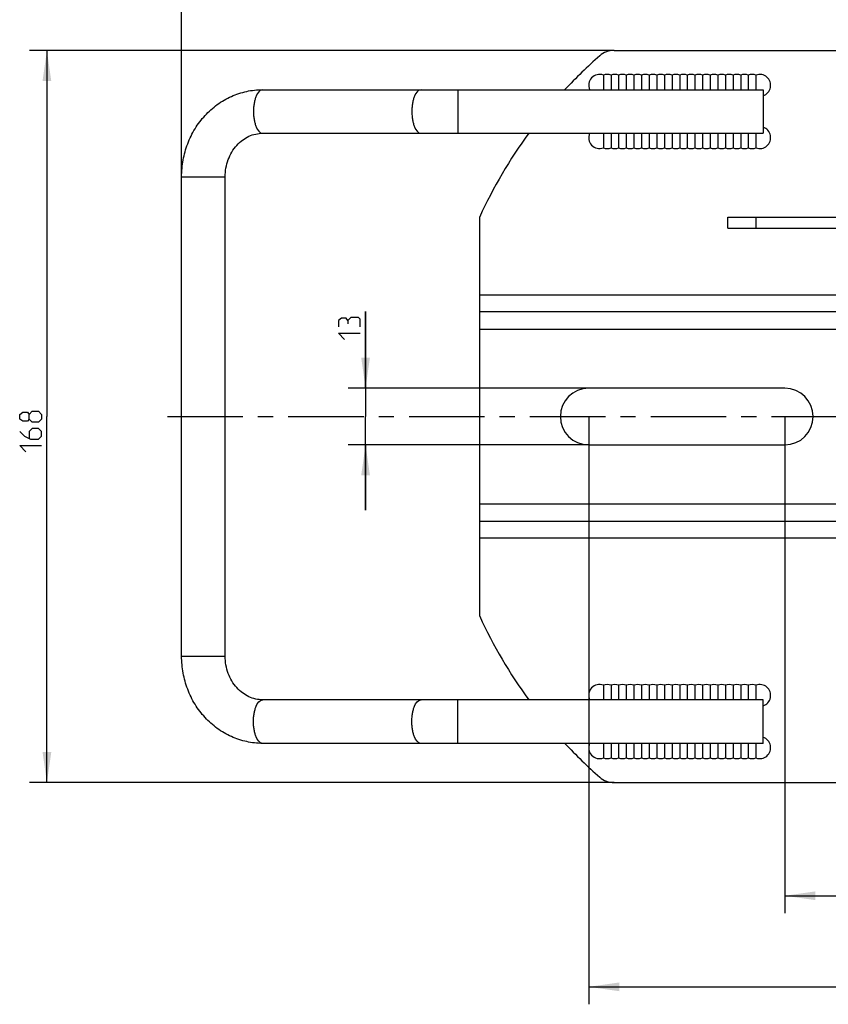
# Model space of a CAD drawing. Header units: millimetres. Extents: x 0 to 420, y 0 to 297.
# Tile 6 of 12: x 105 to 198, y 83 to 196. Entities that reach past the tile are written whole.
import ezdxf

# ---------------------------------------------------------------- set-up
doc = ezdxf.new("R2010")
doc.units = ezdxf.units.MM
doc.header["$LTSCALE"] = 23.1
doc.linetypes.add('CENTER', pattern=[0.6, 0.375, -0.075, 0.075, -0.075])
doc.layers.get('0').update_dxf_attribs({"linetype": 'CONTINUOUS'})
for name, color, linetype in [('02__ASM_ALL_AXES', 7, 'CONTINUOUS'), ('AXES', 7, 'CONTINUOUS'), ('DIM_PILOTEES', 7, 'CONTINUOUS')]:
    doc.layers.add(name, color=color, linetype=linetype)
doc.styles.get("Standard").update_dxf_attribs({"font": 'txt', "width": 0.7})
doc.dimstyles.new('DIMSTYLE_1', dxfattribs={"dimtxt": 2.5, "dimasz": 3.5, "dimexe": 2, "dimexo": 0, "dimtad": 1, "dimdec": 0, "dimlfac": 2, "dimdsep": 46, "dimtxsty": 'STANDARD', "dimblk": '_FILLED', "dimblk1": '_FILLED', "dimblk2": '_FILLED', "dimcen": 0.09, "dimazin": 2, "dimtp": 0.5, "dimtm": 0.5, "dimtfac": 1, "dimtdec": 0, "dimtofl": 0, "dimtmove": 0, "dimatfit": 3, "dimldrblk": '_FILLED', "dimfxl": 1, "dimtolj": 1, "dimarcsym": 0})
doc.dimstyles.new('DIMSTYLE_2', dxfattribs={"dimtxt": 2.5, "dimasz": 3.5, "dimexe": 2, "dimexo": 0, "dimtad": 1, "dimlfac": 2, "dimdsep": 46, "dimtxsty": 'STANDARD', "dimblk": '_FILLED', "dimblk1": '_FILLED', "dimblk2": '_FILLED', "dimcen": 0.09, "dimazin": 2, "dimtp": 0.5, "dimtm": 0.5, "dimtfac": 1, "dimtofl": 0, "dimtmove": 0, "dimatfit": 3, "dimldrblk": '_FILLED', "dimfxl": 1, "dimtolj": 1, "dimarcsym": 0})
doc.dimstyles.new('DIMSTYLE_3', dxfattribs={"dimtxt": 2.5, "dimasz": 3.5, "dimexe": 2, "dimexo": 0, "dimtad": 1, "dimlfac": 2, "dimdsep": 46, "dimtxsty": 'STANDARD', "dimblk": '_FILLED', "dimblk1": '_FILLED', "dimblk2": '_FILLED', "dimcen": 0.09, "dimazin": 2, "dimtp": 0.3, "dimtm": 0.3, "dimtfac": 1, "dimtofl": 0, "dimtmove": 0, "dimatfit": 3, "dimldrblk": '_FILLED', "dimfxl": 1, "dimtolj": 1, "dimarcsym": 0})
doc.dimstyles.new('DIMSTYLE_4', dxfattribs={"dimtxt": 2.5, "dimasz": 3.5, "dimexe": 2, "dimexo": 0, "dimtad": 1, "dimlfac": 2, "dimdsep": 46, "dimtxsty": 'STANDARD', "dimblk": '_FILLED', "dimblk1": '_FILLED', "dimblk2": '_FILLED', "dimcen": 0.09, "dimazin": 2, "dimtp": 0.2, "dimtm": 0.2, "dimtfac": 1, "dimtofl": 0, "dimtmove": 0, "dimatfit": 3, "dimldrblk": '_FILLED', "dimfxl": 1, "dimtolj": 1, "dimarcsym": 0})

# ---------------------------------------------------------------- blocks, each defined once
blk = doc.blocks.new('_FILLED')
at = {"color": 0, "linetype": 'BYBLOCK'}
blk.add_solid([(0, 0), (-1, 0.143), (-1, -0.143)], dxfattribs=at)
blk = doc.blocks.new('*D0')
at = {"layer": 'DIM_PILOTEES', "color": 2, "linetype": 'CONTINUOUS'}
for p, q in [((123.82, 178.24), (123.82, 206.64)), ((292.2, 178.24), (292.2, 206.64)), ((123.82, 204.64), (208.01, 204.64)), ((292.2, 204.64), (208.01, 204.64))]:
    blk.add_line(p, q, dxfattribs=at)
at = {"layer": 'DIM_PILOTEES', "color": 2, "linetype": 'CONTINUOUS', "xscale": 3.5, "yscale": 3.5, "zscale": 3.5, "rotation": 180}
blk.add_blockref('_FILLED', (123.82, 204.64), dxfattribs=at)
at = {"layer": 'DIM_PILOTEES', "color": 2, "linetype": 'CONTINUOUS', "xscale": 3.5, "yscale": 3.5, "zscale": 3.5}
blk.add_blockref('_FILLED', (292.2, 204.64), dxfattribs=at)
blk = doc.blocks.new('*D1')
at = {"layer": 'DIM_PILOTEES', "color": 2, "linetype": 'CONTINUOUS'}
for p, q in [((173.43, 192.74), (106.37, 192.74)), ((108.37, 192.74), (108.37, 150.74)), ((108.37, 108.74), (108.37, 150.74)), ((173.43, 108.74), (106.37, 108.74))]:
    blk.add_line(p, q, dxfattribs=at)
at = {"layer": 'DIM_PILOTEES', "color": 2, "linetype": 'CONTINUOUS', "xscale": 3.5, "yscale": 3.5, "zscale": 3.5}
for p, rotation in [((108.37, 192.74), 90), ((108.37, 108.74), 270)]:
    blk.add_blockref('_FILLED', p, dxfattribs=dict(at, rotation=rotation))
blk = doc.blocks.new('*D4')
at = {"layer": 'DIM_PILOTEES', "color": 2, "linetype": 'CONTINUOUS'}
for p, q in [((144.92, 153.99), (144.92, 162.81)), ((144.92, 162.81), (144.92, 150.74)), ((170.51, 153.99), (142.92, 153.99)), ((144.92, 139.99), (144.92, 150.74)), ((170.51, 147.49), (142.92, 147.49)), ((144.92, 147.49), (144.92, 139.99))]:
    blk.add_line(p, q, dxfattribs=at)
at = {"layer": 'DIM_PILOTEES', "color": 2, "linetype": 'CONTINUOUS', "xscale": 3.5, "yscale": 3.5, "zscale": 3.5}
for p, rotation in [((144.92, 153.99), 270), ((144.92, 147.49), 90)]:
    blk.add_blockref('_FILLED', p, dxfattribs=dict(at, rotation=rotation))
blk = doc.blocks.new('*D5')
at = {"layer": 'DIM_PILOTEES', "color": 2, "linetype": 'CONTINUOUS'}
for p, q in [((193.01, 150.74), (193.01, 93.76)), ((223.01, 150.74), (223.01, 93.76)), ((193.01, 95.76), (208.01, 95.76)), ((223.01, 95.76), (208.01, 95.76))]:
    blk.add_line(p, q, dxfattribs=at)
at = {"layer": 'DIM_PILOTEES', "color": 2, "linetype": 'CONTINUOUS', "xscale": 3.5, "yscale": 3.5, "zscale": 3.5, "rotation": 180}
blk.add_blockref('_FILLED', (193.01, 95.76), dxfattribs=at)
at = {"layer": 'DIM_PILOTEES', "color": 2, "linetype": 'CONTINUOUS', "xscale": 3.5, "yscale": 3.5, "zscale": 3.5}
blk.add_blockref('_FILLED', (223.01, 95.76), dxfattribs=at)
blk = doc.blocks.new('*D6')
at = {"layer": 'DIM_PILOTEES', "color": 2, "linetype": 'CONTINUOUS'}
for p, q in [((170.51, 150.74), (170.51, 83.31)), ((245.51, 150.74), (245.51, 83.31)), ((170.51, 85.31), (208.01, 85.31)), ((245.51, 85.31), (208.01, 85.31))]:
    blk.add_line(p, q, dxfattribs=at)
at = {"layer": 'DIM_PILOTEES', "color": 2, "linetype": 'CONTINUOUS', "xscale": 3.5, "yscale": 3.5, "zscale": 3.5, "rotation": 180}
blk.add_blockref('_FILLED', (170.51, 85.31), dxfattribs=at)
at = {"layer": 'DIM_PILOTEES', "color": 2, "linetype": 'CONTINUOUS', "xscale": 3.5, "yscale": 3.5, "zscale": 3.5}
blk.add_blockref('_FILLED', (245.51, 85.31), dxfattribs=at)

msp = doc.modelspace()

# ---------------------------------------------------------------- linework, layer by layer
at = {"color": 7, "linetype": 'CONTINUOUS'}
for p, q in [((173.4266, 192.7446), (242.593, 192.7446)), ((172.1973, 189.9156), (172.1973, 188.2446)), ((173.0723, 189.9156), (173.0723, 189.9155)), ((173.0723, 189.9155), (173.0723, 189.354)), ((173.0723, 189.9129), (173.0723, 189.907)), ((173.9473, 189.9156), (173.9473, 189.9151)), ((173.9473, 189.9151), (173.9473, 189.355)), ((173.9473, 189.9115), (173.9473, 189.9049)), ((173.9473, 189.8956), (173.9473, 189.884)), ((174.8223, 189.9156), (174.8223, 189.9151)), ((174.8223, 189.9156), (174.8223, 188.2445)), ((175.6973, 189.9156), (175.6973, 189.9151)), ((175.6973, 189.9151), (175.6973, 188.2446)), ((175.6973, 189.9115), (175.6973, 189.9049)), ((175.6973, 189.8956), (175.6973, 189.884)), ((176.5723, 189.9156), (176.5723, 189.9151)), ((176.5723, 189.9151), (176.5723, 188.2446)), ((176.5723, 189.9115), (176.5723, 189.905)), ((176.5723, 189.8957), (176.5723, 189.8841)), ((177.4473, 189.9156), (177.4473, 188.2446)), ((177.4473, 189.905), (177.4473, 189.8958)), ((177.4473, 189.8842), (177.4473, 189.8704)), ((178.3223, 189.9156), (178.3223, 189.915)), ((178.3223, 189.9156), (178.3223, 188.2446)), ((179.1973, 189.9156), (179.1973, 188.2445)), ((179.1973, 189.8309), (179.1973, 189.8101)), ((180.0723, 189.9156), (180.0723, 188.2445)), ((180.0723, 189.8312), (180.0723, 189.8104)), ((180.9473, 189.9156), (180.9473, 188.2445)), ((180.9473, 189.9156), (180.9473, 189.9149)), ((181.8223, 189.9156), (181.8223, 188.2445)), ((181.8223, 189.9133), (181.8223, 189.9054)), ((182.6973, 189.9156), (182.6973, 188.2445)), ((182.6973, 189.9133), (182.6973, 189.9054)), ((183.5723, 189.9156), (183.5723, 188.2446)), ((183.5723, 189.9133), (183.5723, 189.9053)), ((184.4473, 189.9156), (184.4473, 188.2446)), ((184.4473, 189.9132), (184.4473, 189.9053)), ((185.3223, 189.9156), (185.3223, 188.2446)), ((185.3223, 189.9132), (185.3223, 189.9052)), ((186.1973, 189.9156), (186.1973, 188.2446)), ((186.1973, 189.9132), (186.1973, 189.9051)), ((187.0723, 189.9156), (187.0723, 188.2446)), ((187.0723, 189.9155), (187.0723, 189.9146)), ((187.9473, 189.9156), (187.9473, 188.2446)), ((187.9473, 189.9155), (187.9473, 189.9145)), ((188.8223, 189.9156), (188.8223, 188.2446)), ((188.8223, 189.9155), (188.8223, 189.9145)), ((189.6973, 189.9156), (189.6973, 188.2445)), ((189.6973, 189.9155), (189.6973, 189.9144)), ((172.1973, 189.3532), (172.1972, 189.3273)), ((172.1972, 189.3273), (172.1973, 189.271)), ((172.1973, 189.0617), (172.1973, 189.0307)), ((173.0723, 188.9084), (173.0722, 188.872)), ((173.0723, 189.4889), (173.0725, 189.4004)), ((173.0725, 189.4004), (173.0723, 189.354)), ((173.0723, 189.354), (173.0723, 188.2446)), ((173.0723, 188.9828), (173.0723, 188.9084)), ((173.0724, 188.795), (173.0723, 188.7542)), ((173.0724, 188.7135), (173.0723, 188.3773)), ((173.9473, 188.9828), (173.9472, 188.9456)), ((173.9473, 188.9094), (173.9472, 188.8738)), ((173.9473, 189.4878), (173.9475, 189.4006)), ((173.9475, 189.4006), (173.9473, 189.355)), ((173.9473, 189.355), (173.9473, 188.2445)), ((173.9474, 188.7985), (173.9473, 188.7589)), ((173.9473, 188.7589), (173.9473, 188.6808)), ((174.8223, 189.4885), (174.8225, 189.4016)), ((174.8225, 189.4016), (174.8223, 189.356)), ((175.6975, 189.4026), (175.6972, 189.3075)), ((175.6973, 189.0301), (175.6972, 188.9519)), ((175.6973, 188.9152), (175.6972, 188.8797)), ((175.6973, 189.6769), (175.6973, 189.6431)), ((175.6973, 189.6074), (175.6973, 189.5698)), ((175.6974, 189.2097), (175.6973, 189.1623)), ((175.6973, 189.1164), (175.6973, 189.0723)), ((175.6974, 188.805), (175.6973, 188.7656)), ((175.6974, 188.7265), (175.6973, 188.6876)), ((176.5725, 189.4037), (176.5722, 189.3086)), ((176.5723, 188.9163), (176.5722, 188.8808)), ((176.5723, 189.6774), (176.5723, 189.6437)), ((176.5723, 189.6081), (176.5723, 189.5706)), ((176.5724, 189.2109), (176.5723, 189.1635)), ((176.5723, 189.1177), (176.5723, 189.0736)), ((176.5723, 189.0313), (176.5723, 188.953)), ((176.5724, 188.8061), (176.5723, 188.7667)), ((176.5724, 188.7276), (176.5723, 188.6887)), ((177.4472, 189.3098), (177.4473, 189.2606)), ((177.4472, 188.8815), (177.4474, 188.8068)), ((177.4473, 189.4488), (177.4475, 189.4048)), ((177.4473, 188.9538), (177.4473, 188.9171)), ((177.4473, 188.7674), (177.4474, 188.7282)), ((178.3223, 189.4918), (178.3225, 189.4058)), ((179.1973, 188.679), (179.1973, 188.6402)), ((180.0723, 188.6817), (180.0723, 188.643)), ((180.9473, 189.2857), (180.9475, 189.2396)), ((181.8223, 189.2868), (181.8225, 189.2405)), ((182.6973, 189.2874), (182.6975, 189.2412)), ((183.5723, 189.288), (183.5725, 189.2419)), ((184.4473, 189.2885), (184.4475, 189.2425)), ((186.1975, 188.9198), (186.1973, 188.8621)), ((186.1974, 188.8052), (186.1973, 188.7488)), ((186.1973, 188.6925), (186.1973, 188.6358)), ((187.9473, 188.7518), (187.9473, 188.696)), ((133.1184, 188.2446), (190.5098, 188.2446)), ((155.5098, 188.2446), (155.5098, 183.2446)), ((172.1973, 188.3068), (172.1973, 188.2771)), ((173.0723, 188.3166), (173.0723, 188.2446)), ((173.9473, 188.605), (173.9473, 188.2446)), ((175.6973, 188.6118), (175.6973, 188.5744)), ((175.6973, 188.5367), (175.6973, 188.4984)), ((175.6974, 188.3309), (175.6973, 188.2854)), ((176.5723, 188.6128), (176.5723, 188.5754)), ((176.5723, 188.5377), (176.5723, 188.4994)), ((176.5724, 188.3322), (176.5723, 188.2868)), ((177.4473, 188.3769), (177.4474, 188.3326)), ((177.4473, 188.2871), (177.4474, 188.2446)), ((186.1974, 188.4633), (186.1972, 188.3531)), ((186.1973, 188.3001), (186.1972, 188.2478)), ((186.1975, 188.5782), (186.1973, 188.5201)), ((190.5098, 188.2442), (190.5098, 183.245)), ((133.1184, 183.2446), (190.5098, 183.2446)), ((172.1973, 183.2446), (172.1973, 181.5737)), ((172.1973, 183.0617), (172.1973, 183.0307)), ((173.0723, 183.2447), (173.0723, 181.5737)), ((173.9473, 183.2447), (173.9473, 181.5737)), ((173.9473, 183.152), (173.9473, 183.1067)), ((174.8223, 183.2446), (174.8223, 181.5737)), ((175.6973, 183.2446), (175.6973, 181.5737)), ((176.5723, 183.2446), (176.5723, 181.5737)), ((177.4473, 183.2446), (177.4473, 181.5737)), ((178.3223, 183.2446), (178.3223, 181.5737)), ((179.1973, 183.2446), (179.1973, 181.5737)), ((180.0723, 183.2446), (180.0723, 181.5737)), ((180.9473, 183.2447), (180.9473, 181.5737)), ((180.9475, 183.2446), (180.9475, 183.2396)), ((181.8223, 183.2447), (181.8223, 181.5737)), ((182.6973, 183.2447), (182.6973, 181.5737)), ((183.5723, 183.2447), (183.5723, 181.5737)), ((183.5725, 183.2446), (183.5723, 183.195)), ((184.4473, 183.2447), (184.4473, 181.5737)), ((184.4475, 183.2446), (184.4473, 183.1958)), ((185.3223, 183.2447), (185.3223, 181.5737)), ((185.3225, 183.2446), (185.3223, 183.1966)), ((186.1973, 183.2447), (186.1973, 181.5737)), ((186.1975, 183.2446), (186.1973, 183.1974)), ((187.0723, 183.2447), (187.0723, 181.5737)), ((187.0725, 183.2446), (187.0723, 183.1982)), ((187.9473, 183.2447), (187.9473, 181.5737)), ((187.9475, 183.2446), (187.9473, 183.1989)), ((188.8223, 183.2447), (188.8223, 181.5737)), ((188.8225, 183.2446), (188.8223, 183.1997)), ((189.6973, 183.2447), (189.6973, 181.5737)), ((189.6975, 183.2446), (189.6973, 183.2005)), ((172.1973, 182.3068), (172.1973, 182.2771)), ((172.1973, 182.0823), (172.1973, 182.0545)), ((172.1973, 181.997), (172.1973, 181.9675)), ((173.0723, 182.2245), (173.0723, 182.1951)), ((173.0723, 182.0297), (173.0723, 182.0002)), ((174.8223, 182.9139), (174.8222, 182.8784)), ((174.8224, 182.237), (174.8222, 182.1484)), ((174.8224, 182.8035), (174.8223, 182.764)), ((174.8224, 182.7249), (174.8223, 182.686)), ((174.8223, 182.6102), (174.8223, 182.3732)), ((174.8224, 182.3286), (174.8223, 182.2829)), ((174.8224, 182.0615), (174.8223, 181.8607)), ((175.6973, 182.9152), (175.6972, 182.8797)), ((175.6974, 182.2395), (175.6972, 182.1509)), ((175.6974, 182.805), (175.6973, 182.7656)), ((175.6974, 182.7265), (175.6973, 182.6876)), ((175.6973, 182.6118), (175.6973, 182.5367)), ((175.6973, 182.5367), (175.6973, 182.3753)), ((175.6974, 182.3309), (175.6973, 182.2854)), ((175.6973, 182.0641), (175.6973, 181.8296)), ((176.5723, 182.9163), (176.5722, 182.8808)), ((176.5724, 182.8061), (176.5723, 182.7667)), ((176.5724, 182.7276), (176.5723, 182.6887)), ((176.5723, 182.6128), (176.5723, 182.5377)), ((176.5723, 182.5377), (176.5723, 182.3766)), ((176.5724, 182.3322), (176.5723, 182.2868)), ((176.5724, 182.2409), (176.5723, 181.8309)), ((177.4473, 182.9171), (177.4472, 182.8815)), ((177.4473, 182.6133), (177.4473, 182.5758)), ((177.4473, 182.5381), (177.4473, 182.3769)), ((177.4473, 182.0659), (177.4473, 181.8312)), ((178.3223, 182.9179), (178.3222, 182.8823)), ((178.3224, 182.2416), (178.3222, 182.1529)), ((178.3224, 182.7288), (178.3223, 182.6898)), ((178.3223, 182.6138), (178.3223, 182.5762)), ((178.3223, 182.5385), (178.3223, 182.3773)), ((178.3224, 182.3329), (178.3223, 182.2875)), ((178.3223, 182.0662), (178.3223, 181.8315)), ((179.1973, 182.9121), (179.1972, 182.8756)), ((179.1973, 182.6018), (179.1972, 182.5639)), ((179.1974, 182.7989), (179.1973, 182.7585)), ((179.1974, 182.7186), (179.1973, 182.6402)), ((179.1973, 182.5257), (179.1973, 182.4865)), ((179.1973, 182.4458), (179.1973, 181.9214)), ((180.0723, 182.9142), (180.0722, 182.8778)), ((180.0723, 182.6046), (180.0722, 182.5668)), ((180.0724, 182.8014), (180.0723, 182.7612)), ((180.0724, 182.7213), (180.0723, 182.643)), ((180.0723, 182.5287), (180.0723, 182.4898)), ((180.0723, 182.4494), (180.0723, 182.2648)), ((180.0723, 182.2648), (180.0723, 181.9292)), ((181.8223, 181.9567), (181.8223, 181.8998)), ((184.4473, 181.9679), (184.4473, 181.91)), ((186.1973, 181.9158), (186.1973, 181.8594)), ((187.9473, 182.7518), (187.9473, 182.696)), ((188.8223, 181.9272), (188.8223, 181.8717)), ((172.1973, 181.876), (172.1973, 181.8444)), ((173.0723, 181.5767), (173.0723, 181.5737)), ((174.8223, 181.8607), (174.8223, 181.8272)), ((174.8223, 181.7956), (174.8223, 181.7655)), ((174.8223, 181.7367), (174.8223, 181.7089)), ((174.8223, 181.6822), (174.8223, 181.5943)), ((175.6973, 181.798), (175.6973, 181.768)), ((175.6973, 181.7392), (175.6973, 181.7114)), ((175.6973, 181.6846), (175.6973, 181.5953)), ((176.5723, 181.7993), (176.5723, 181.7693)), ((176.5723, 181.7405), (176.5723, 181.5958)), ((177.4473, 181.7995), (177.4473, 181.7695)), ((177.4473, 181.7407), (177.4473, 181.7129)), ((177.4473, 181.686), (177.4473, 181.636)), ((178.3223, 181.7998), (178.3223, 181.7697)), ((178.3223, 181.7409), (178.3223, 181.713)), ((178.3223, 181.6862), (178.3223, 181.5961)), ((180.0723, 181.5901), (180.0723, 181.5774)), ((180.9473, 181.7328), (180.9473, 181.6864)), ((180.9473, 181.5768), (180.9473, 181.5737)), ((181.8223, 181.7377), (181.8223, 181.6912)), ((181.8223, 181.6505), (181.8223, 181.6172)), ((181.8223, 181.5779), (181.8223, 181.5737)), ((182.6973, 181.579), (182.6973, 181.5737)), ((187.0723, 181.6695), (187.0723, 181.632)), ((187.0723, 181.5741), (187.0723, 181.5737)), ((187.9473, 181.5743), (187.9473, 181.5737)), ((188.8223, 181.5746), (188.8223, 181.5737)), ((189.6973, 181.5806), (189.6973, 181.5737)), ((123.8211, 123.2446), (123.8211, 178.2446)), ((123.8211, 178.2446), (128.8211, 178.2446)), ((128.8211, 123.2446), (128.8211, 178.2446)), ((158.0098, 127.8317), (158.0098, 173.6575)), ((186.4598, 172.3696), (186.4598, 173.6196)), ((186.4598, 173.6196), (211.2506, 173.6196)), ((189.7098, 172.3696), (189.7098, 173.6196)), ((186.4598, 172.3696), (211.2506, 172.3696)), ((158.0098, 164.6946), (258.0098, 164.6946)), ((258.0098, 162.7446), (158.0098, 162.7446)), ((258.0098, 160.7446), (158.0098, 160.7446)), ((158.0098, 140.7446), (258.0098, 140.7446)), ((158.0098, 138.7446), (258.0098, 138.7446)), ((258.0098, 136.7946), (158.0098, 136.7946)), ((123.8211, 123.2446), (128.8211, 123.2446)), ((172.1973, 119.9156), (172.1973, 118.2446)), ((173.0723, 119.9156), (173.0723, 119.9155)), ((173.0723, 119.9155), (173.0723, 119.354)), ((173.0723, 119.9129), (173.0723, 119.907)), ((173.9473, 119.9156), (173.9473, 119.9151)), ((173.9473, 119.9151), (173.9473, 119.355)), ((173.9473, 119.9115), (173.9473, 119.9049)), ((173.9473, 119.8956), (173.9473, 119.884)), ((174.8223, 119.9156), (174.8223, 119.9151)), ((174.8223, 119.9156), (174.8223, 118.2445)), ((175.6973, 119.9156), (175.6973, 119.9151)), ((175.6973, 119.9151), (175.6973, 118.2446)), ((175.6973, 119.9115), (175.6973, 119.9049)), ((175.6973, 119.8956), (175.6973, 119.884)), ((176.5723, 119.9156), (176.5723, 119.9151)), ((176.5723, 119.9151), (176.5723, 118.2446)), ((176.5723, 119.9115), (176.5723, 119.905)), ((176.5723, 119.8957), (176.5723, 119.8841)), ((177.4473, 119.9156), (177.4473, 119.9151)), ((177.4473, 119.9151), (177.4473, 118.2446)), ((177.4473, 119.9116), (177.4473, 119.905)), ((177.4473, 119.8958), (177.4473, 119.8842)), ((178.3223, 119.9156), (178.3223, 119.915)), ((178.3223, 119.9156), (178.3223, 118.2446)), ((179.1973, 119.9156), (179.1973, 118.2445)), ((180.0723, 119.9156), (180.0723, 118.2445)), ((180.9473, 119.9156), (180.9473, 118.2445)), ((180.9473, 119.9156), (180.9473, 119.9149)), ((181.8223, 119.9156), (181.8223, 118.2445)), ((181.8223, 119.9133), (181.8223, 119.9054)), ((182.6973, 119.9156), (182.6973, 118.2445)), ((182.6973, 119.9133), (182.6973, 119.9054)), ((183.5723, 119.9156), (183.5723, 118.2446)), ((183.5723, 119.9133), (183.5723, 119.9053)), ((184.4473, 119.9156), (184.4473, 118.2446)), ((184.4473, 119.9132), (184.4473, 119.9053)), ((185.3223, 119.9156), (185.3223, 118.2446)), ((185.3223, 119.9132), (185.3223, 119.9052)), ((186.1973, 119.9156), (186.1973, 118.2446)), ((186.1973, 119.9132), (186.1973, 119.9051)), ((187.0723, 119.9156), (187.0723, 118.2446)), ((187.0723, 119.9155), (187.0723, 119.9146)), ((187.9473, 119.9156), (187.9473, 118.2446)), ((187.9473, 119.9155), (187.9473, 119.9145)), ((188.8223, 119.9156), (188.8223, 118.2446)), ((188.8223, 119.9155), (188.8223, 119.9145)), ((189.6973, 119.9156), (189.6973, 118.2445)), ((189.6973, 119.9155), (189.6973, 119.9144)), ((172.1973, 119.3532), (172.1972, 119.3273)), ((172.1972, 119.3273), (172.1973, 119.271)), ((173.0723, 118.9828), (173.0722, 118.9451)), ((173.0723, 118.9084), (173.0722, 118.872)), ((173.0723, 119.4889), (173.0725, 119.4004)), ((173.0725, 119.4004), (173.0723, 119.354)), ((173.0723, 119.354), (173.0723, 118.2446)), ((173.0724, 118.795), (173.0723, 118.7542)), ((173.0724, 118.7135), (173.0723, 118.3773)), ((173.9473, 118.9828), (173.9472, 118.9456)), ((173.9473, 118.9094), (173.9472, 118.8738)), ((173.9473, 119.4878), (173.9475, 119.4006)), ((173.9475, 119.4006), (173.9473, 119.355)), ((173.9473, 119.355), (173.9473, 118.2445)), ((173.9474, 118.7985), (173.9473, 118.7589)), ((173.9473, 118.7589), (173.9473, 118.6808)), ((174.8223, 119.4885), (174.8225, 119.4016)), ((174.8225, 119.4016), (174.8223, 119.356)), ((175.6975, 119.4026), (175.6972, 119.3075)), ((175.6973, 119.0301), (175.6972, 118.9519)), ((175.6973, 118.9152), (175.6972, 118.8797)), ((175.6973, 119.6769), (175.6973, 119.6431)), ((175.6973, 119.6074), (175.6973, 119.5698)), ((175.6974, 119.2097), (175.6973, 119.1623)), ((175.6973, 119.1164), (175.6973, 119.0723)), ((175.6974, 118.805), (175.6973, 118.7656)), ((175.6974, 118.7265), (175.6973, 118.6876)), ((176.5725, 119.4037), (176.5722, 119.3086)), ((176.5723, 118.9163), (176.5722, 118.8808)), ((176.5723, 119.6774), (176.5723, 119.6437)), ((176.5723, 119.6081), (176.5723, 119.5706)), ((176.5724, 119.2109), (176.5723, 119.1635)), ((176.5723, 119.1177), (176.5723, 119.0736)), ((176.5723, 119.0313), (176.5723, 118.953)), ((176.5724, 118.8061), (176.5723, 118.7667)), ((176.5724, 118.7276), (176.5723, 118.6887)), ((177.4475, 119.4048), (177.4472, 119.3098)), ((177.4473, 118.9171), (177.4472, 118.8815)), ((177.4473, 119.678), (177.4473, 119.6444)), ((177.4473, 119.6088), (177.4473, 119.5714)), ((177.4474, 119.212), (177.4473, 119.1646)), ((177.4473, 119.1187), (177.4473, 119.0746)), ((177.4473, 119.0323), (177.4473, 118.9538)), ((177.4474, 118.8068), (177.4473, 118.7674)), ((177.4474, 118.7282), (177.4473, 118.6893)), ((178.3223, 119.4918), (178.3225, 119.4058)), ((180.9473, 119.2857), (180.9475, 119.2396)), ((181.8223, 119.2868), (181.8225, 119.2405)), ((182.6973, 119.2874), (182.6975, 119.2412)), ((184.4473, 119.2885), (184.4475, 119.2425)), ((186.1975, 118.9198), (186.1973, 118.8621)), ((186.1974, 118.8052), (186.1973, 118.7488)), ((186.1973, 118.6925), (186.1973, 118.6358)), ((190.5098, 118.2446), (133.1184, 118.2446)), ((155.5098, 113.2446), (155.5098, 118.2446)), ((173.0723, 118.3166), (173.0723, 118.2446)), ((173.9473, 118.605), (173.9473, 118.37)), ((173.9474, 118.3261), (173.9473, 118.2446)), ((175.6973, 118.6118), (175.6973, 118.5744)), ((175.6973, 118.5367), (175.6973, 118.4984)), ((175.6974, 118.3309), (175.6973, 118.2854)), ((176.5723, 118.6128), (176.5723, 118.5754)), ((176.5723, 118.5377), (176.5723, 118.4994)), ((176.5724, 118.3322), (176.5723, 118.2868)), ((177.4473, 118.6133), (177.4473, 118.5758)), ((177.4473, 118.5381), (177.4473, 118.4998)), ((177.4474, 118.3326), (177.4473, 118.2871)), ((186.1974, 118.4633), (186.1972, 118.3531)), ((186.1973, 118.3001), (186.1972, 118.2478)), ((186.1975, 118.5782), (186.1973, 118.5201)), ((190.5098, 113.245), (190.5098, 118.2442)), ((190.5098, 113.2446), (133.1184, 113.2446)), ((172.1973, 113.2446), (172.1973, 111.5737)), ((173.0723, 113.2447), (173.0723, 111.5737)), ((173.9473, 113.2446), (173.9473, 111.5737)), ((173.9473, 113.1993), (173.9473, 113.152)), ((174.8223, 113.2446), (174.8223, 111.5737)), ((175.6973, 113.2446), (175.6973, 111.5737)), ((176.5723, 113.2446), (176.5723, 111.5737)), ((177.4473, 113.2446), (177.4473, 111.5737)), ((177.4473, 112.992), (177.4473, 112.9538)), ((178.3223, 113.2446), (178.3223, 111.5737)), ((179.1973, 113.2446), (179.1973, 111.5737)), ((180.0723, 113.2446), (180.0723, 111.5737)), ((180.9473, 113.2447), (180.9473, 111.5737)), ((180.9475, 113.2446), (180.9475, 113.2396)), ((181.8223, 113.2447), (181.8223, 111.5737)), ((182.6973, 113.2447), (182.6973, 111.5737)), ((183.5723, 113.2447), (183.5723, 111.5737)), ((183.5725, 113.2446), (183.5723, 113.195)), ((184.4473, 113.2447), (184.4473, 111.5737)), ((184.4475, 113.2446), (184.4473, 113.1958)), ((185.3223, 113.2447), (185.3223, 111.5737)), ((185.3225, 113.2446), (185.3223, 113.1966)), ((186.1973, 113.2447), (186.1973, 111.5737)), ((186.1975, 113.2446), (186.1973, 113.1974)), ((187.0723, 113.2447), (187.0723, 111.5737)), ((187.0725, 113.2446), (187.0723, 113.1982)), ((187.9473, 113.2447), (187.9473, 111.5737)), ((187.9475, 113.2446), (187.9473, 113.1989)), ((188.8223, 113.2447), (188.8223, 111.5737)), ((188.8225, 113.2446), (188.8223, 113.1997)), ((189.6973, 113.2447), (189.6973, 111.5737)), ((189.6975, 113.2446), (189.6973, 113.2005)), ((173.0723, 111.97), (173.0723, 111.9393)), ((173.9473, 112.6428), (173.9473, 112.605)), ((174.8223, 112.9139), (174.8222, 112.8784)), ((174.8224, 112.237), (174.8222, 112.1484)), ((174.8224, 112.8035), (174.8223, 112.764)), ((174.8224, 112.7249), (174.8223, 112.686)), ((174.8223, 112.6102), (174.8223, 112.3732)), ((174.8224, 112.3286), (174.8223, 112.2829)), ((174.8224, 112.0615), (174.8223, 112.0178)), ((174.8223, 112.0178), (174.8223, 111.8272)), ((175.6973, 112.9152), (175.6972, 112.8797)), ((175.6974, 112.2395), (175.6972, 112.1509)), ((175.6974, 112.805), (175.6973, 112.7656)), ((175.6974, 112.7265), (175.6973, 112.6876)), ((175.6973, 112.6118), (175.6973, 112.5744)), ((175.6973, 112.5744), (175.6973, 112.3753)), ((175.6974, 112.3309), (175.6973, 112.2854)), ((175.6973, 112.0641), (175.6973, 111.8296)), ((176.5723, 112.9163), (176.5722, 112.8808)), ((176.5724, 112.8061), (176.5723, 112.7667)), ((176.5724, 112.7276), (176.5723, 112.6887)), ((176.5723, 112.6128), (176.5723, 112.5754)), ((176.5723, 112.5754), (176.5723, 112.3766)), ((176.5724, 112.3322), (176.5723, 112.2868)), ((176.5724, 112.2409), (176.5723, 111.8309)), ((177.4473, 112.9171), (177.4472, 112.8815)), ((177.4474, 112.2413), (177.4472, 112.1526)), ((177.4472, 112.1526), (177.4473, 111.9391)), ((177.4474, 112.8068), (177.4473, 112.7674)), ((177.4474, 112.7282), (177.4473, 112.6893)), ((177.4473, 112.6133), (177.4473, 112.5758)), ((177.4473, 112.5758), (177.4473, 112.3769)), ((177.4474, 112.3326), (177.4473, 112.2871)), ((177.4473, 111.9391), (177.4473, 111.8648)), ((177.4473, 111.8648), (177.4473, 111.8312)), ((178.3223, 112.9179), (178.3222, 112.8823)), ((178.3224, 112.7288), (178.3223, 112.6898)), ((178.3223, 112.6138), (178.3223, 112.5762)), ((178.3223, 112.5762), (178.3223, 112.3773)), ((178.3224, 112.3329), (178.3223, 112.2875)), ((178.3224, 112.2416), (178.3223, 111.8315)), ((179.1973, 112.9121), (179.1972, 112.8756)), ((179.1973, 112.6018), (179.1972, 112.5639)), ((179.1974, 112.7989), (179.1973, 112.7585)), ((179.1974, 112.7186), (179.1973, 112.679)), ((179.1973, 112.5257), (179.1973, 112.4865)), ((179.1973, 112.4458), (179.1973, 112.0376)), ((179.1973, 112.0376), (179.1973, 111.9214)), ((180.0723, 112.9142), (180.0722, 112.8778)), ((180.0723, 112.6046), (180.0722, 112.5668)), ((180.0724, 112.8014), (180.0723, 112.7612)), ((180.0724, 112.7213), (180.0723, 112.6817)), ((180.0723, 112.5287), (180.0723, 112.4898)), ((180.0723, 112.4494), (180.0723, 112.2125)), ((180.0723, 112.2125), (180.0723, 111.9292)), ((172.1973, 111.6175), (172.1973, 111.6032)), ((173.0723, 111.5767), (173.0723, 111.5737)), ((174.8223, 111.7956), (174.8223, 111.7655)), ((174.8223, 111.7367), (174.8223, 111.5943)), ((175.6973, 111.798), (175.6973, 111.768)), ((175.6973, 111.7392), (175.6973, 111.7114)), ((175.6973, 111.6846), (175.6973, 111.5953)), ((176.5723, 111.7993), (176.5723, 111.7693)), ((176.5723, 111.7405), (176.5723, 111.7127)), ((176.5723, 111.6858), (176.5723, 111.5958)), ((177.4473, 111.7995), (177.4473, 111.7695)), ((177.4473, 111.7407), (177.4473, 111.7129)), ((177.4473, 111.686), (177.4473, 111.6141)), ((177.4473, 111.6141), (177.4473, 111.596)), ((178.3223, 111.7998), (178.3223, 111.7697)), ((178.3223, 111.7409), (178.3223, 111.713)), ((178.3223, 111.6862), (178.3223, 111.5961)), ((180.0723, 111.6114), (180.0723, 111.5774)), ((180.9473, 111.5768), (180.9473, 111.5737)), ((181.8223, 111.7889), (181.8223, 111.7377)), ((181.8223, 111.5779), (181.8223, 111.5737)), ((182.6973, 111.7934), (182.6973, 111.7424)), ((182.6973, 111.579), (182.6973, 111.5737)), ((187.0723, 111.5741), (187.0723, 111.5737)), ((187.9473, 111.5743), (187.9473, 111.5737)), ((188.8223, 111.5746), (188.8223, 111.5737)), ((189.6973, 111.8141), (189.6973, 111.7601)), ((189.6973, 111.5806), (189.6973, 111.5737)), ((173.4266, 108.7446), (242.593, 108.7446))]:
    msp.add_line(p, q, dxfattribs=at)
for points in [[(177.4473, 189.9156), (177.4473, 189.9151), (177.4473, 189.9116)], [(179.1973, 189.9156), (179.1973, 189.9139), (179.1973, 189.9089)], [(180.0723, 189.9156), (180.0723, 189.9139), (180.0723, 189.909)], [(173.9473, 189.1993), (173.9473, 189.152), (173.9473, 189.1067)], [(175.6973, 189.5305), (175.6973, 189.4894), (175.6975, 189.4026)], [(176.5723, 189.5313), (176.5723, 189.4904), (176.5725, 189.4037)], [(180.9475, 189.2396), (180.947, 189.1411), (180.9473, 189.0889)], [(181.8225, 189.2405), (181.8219, 189.1421), (181.8223, 189.0899)], [(182.6975, 189.2412), (182.6969, 189.1431), (182.6973, 189.091)], [(183.5725, 189.2419), (183.5718, 189.1419), (183.5723, 189.0874)], [(184.4475, 189.2425), (184.4468, 189.1428), (184.4473, 189.0885)], [(185.3223, 189.1966), (185.3218, 189.1438), (185.3223, 189.0895)], [(185.3223, 189.2891), (185.3225, 189.2432), (185.3223, 189.1966)], [(186.1973, 189.1974), (186.1968, 189.1448), (186.1973, 189.0905)], [(186.1973, 189.2897), (186.1975, 189.2439), (186.1973, 189.1974)], [(187.0723, 189.1982), (187.0717, 189.146), (187.0723, 189.092)], [(187.0723, 189.2883), (187.0725, 189.2435), (187.0723, 189.1982)], [(187.9473, 189.1989), (187.9467, 189.1469), (187.9473, 189.0929)], [(187.9473, 189.2889), (187.9475, 189.2442), (187.9473, 189.1989)], [(188.8223, 189.1997), (188.8217, 189.1478), (188.8223, 189.0938)], [(188.8223, 189.2895), (188.8225, 189.2449), (188.8223, 189.1997)], [(188.8223, 188.9809), (188.8226, 188.9226), (188.8223, 188.8647)], [(189.6973, 189.2005), (189.6966, 189.1463), (189.6973, 189.0897)], [(189.6973, 189.2901), (189.6975, 189.2456), (189.6973, 189.2005)], [(189.6973, 188.971), (189.6976, 188.9097), (189.6973, 188.8493)], [(187.9473, 188.6398), (187.9476, 188.5822), (187.9473, 188.524)], [(188.8223, 188.6401), (188.8226, 188.5824), (188.8223, 188.524)], [(189.6973, 188.3751), (189.6971, 188.3204), (189.6973, 188.2668)], [(189.6973, 188.6142), (189.6976, 188.5536), (189.6973, 188.4926)], [(180.9475, 183.2396), (180.947, 183.1411), (180.9473, 183.0889)], [(181.8225, 183.2446), (181.8219, 183.1421), (181.8223, 183.0899)], [(182.6975, 183.2446), (182.6969, 183.1431), (182.6973, 183.091)], [(183.5723, 183.195), (183.5718, 183.1419), (183.5723, 183.0874)], [(184.4473, 183.1958), (184.4468, 183.1428), (184.4473, 183.0885)], [(185.3223, 183.1966), (185.3218, 183.1438), (185.3223, 183.0895)], [(186.1973, 183.1974), (186.1968, 183.1448), (186.1973, 183.0905)], [(187.0723, 183.1982), (187.0717, 183.146), (187.0723, 183.092)], [(187.9473, 183.1989), (187.9467, 183.1469), (187.9473, 183.0929)], [(188.8223, 183.1997), (188.8217, 183.1478), (188.8223, 183.0938)], [(189.6973, 183.2005), (189.6966, 183.1463), (189.6973, 183.0897)], [(177.4472, 182.8815), (177.4474, 182.8068), (177.4473, 182.7674), (177.4474, 182.7282), (177.4473, 182.6893)], [(177.4474, 182.2413), (177.4472, 182.1526), (177.4473, 182.1098)], [(177.4473, 182.3769), (177.4474, 182.3326), (177.4473, 182.2871), (177.4474, 182.2413)], [(187.9473, 182.6398), (187.9476, 182.5822), (187.9473, 182.524)], [(188.8223, 182.9809), (188.8226, 182.9226), (188.8223, 182.8647)], [(188.8223, 182.6401), (188.8226, 182.5824), (188.8223, 182.524)], [(189.6973, 182.3751), (189.6971, 182.3204), (189.6973, 182.2668)], [(189.6973, 182.971), (189.6976, 182.9097), (189.6973, 182.8493)], [(189.6973, 182.6142), (189.6976, 182.5536), (189.6973, 182.4926)], [(173.9473, 181.5815), (173.9473, 181.5748), (173.9473, 181.5737)], [(174.8223, 181.5817), (174.8223, 181.5749), (174.8223, 181.5737)], [(175.6973, 181.5823), (175.6973, 181.575), (175.6973, 181.5737)], [(176.5723, 181.5826), (176.5723, 181.5752), (176.5723, 181.5737)], [(177.4473, 181.636), (177.4473, 181.6141), (177.4473, 181.596), (177.4473, 181.5827), (177.4473, 181.5752), (177.4473, 181.5737)], [(178.3223, 181.5828), (178.3223, 181.5752), (178.3223, 181.5737)], [(179.1973, 181.6074), (179.1973, 181.5763), (179.1973, 181.5737)], [(179.1973, 119.9156), (179.1973, 119.9139), (179.1973, 119.9089)], [(180.0723, 119.9156), (180.0723, 119.9139), (180.0723, 119.909)], [(175.6973, 119.5305), (175.6973, 119.4894), (175.6975, 119.4026)], [(176.5723, 119.5313), (176.5723, 119.4904), (176.5725, 119.4037)], [(177.4473, 119.5322), (177.4473, 119.4913), (177.4475, 119.4048)], [(180.9475, 119.2396), (180.947, 119.1411), (180.9473, 119.0889)], [(181.8225, 119.2405), (181.8219, 119.1421), (181.8223, 119.0899)], [(182.6975, 119.2412), (182.6969, 119.1431), (182.6973, 119.091)], [(183.5723, 119.195), (183.5718, 119.1419), (183.5723, 119.0874)], [(183.5723, 119.288), (183.5725, 119.2419), (183.5723, 119.195)], [(184.4475, 119.2425), (184.4468, 119.1428), (184.4473, 119.0885)], [(185.3223, 119.1966), (185.3218, 119.1438), (185.3223, 119.0895)], [(185.3223, 119.2891), (185.3225, 119.2432), (185.3223, 119.1966)], [(186.1973, 119.1974), (186.1968, 119.1448), (186.1973, 119.0905)], [(186.1973, 119.2897), (186.1975, 119.2439), (186.1973, 119.1974)], [(187.0723, 119.1982), (187.0717, 119.146), (187.0723, 119.092)], [(187.0723, 119.2883), (187.0725, 119.2435), (187.0723, 119.1982)], [(187.9473, 119.1989), (187.9467, 119.1469), (187.9473, 119.0929)], [(187.9473, 119.2889), (187.9475, 119.2442), (187.9473, 119.1989)], [(187.9473, 118.6398), (187.9476, 118.5822), (187.9473, 118.524)], [(188.8223, 119.1997), (188.8217, 119.1478), (188.8223, 119.0938)], [(188.8223, 119.2895), (188.8225, 119.2449), (188.8223, 119.1997)], [(188.8223, 118.9809), (188.8226, 118.9226), (188.8223, 118.8647)], [(188.8223, 118.6401), (188.8226, 118.5824), (188.8223, 118.524)], [(189.6973, 119.2005), (189.6966, 119.1463), (189.6973, 119.0897)], [(189.6973, 119.2901), (189.6975, 119.2456), (189.6973, 119.2005)], [(189.6973, 118.971), (189.6976, 118.9097), (189.6973, 118.8493)], [(189.6973, 118.3751), (189.6971, 118.3204), (189.6973, 118.2668)], [(189.6973, 118.6142), (189.6976, 118.5536), (189.6973, 118.4926)], [(180.9475, 113.2396), (180.947, 113.1411), (180.9473, 113.0889)], [(181.8225, 113.2446), (181.8219, 113.1421), (181.8223, 113.0899)], [(182.6975, 113.2446), (182.6969, 113.1431), (182.6973, 113.091)], [(183.5723, 113.195), (183.5718, 113.1419), (183.5723, 113.0874)], [(184.4473, 113.1958), (184.4468, 113.1428), (184.4473, 113.0885)], [(185.3223, 113.1966), (185.3218, 113.1438), (185.3223, 113.0895)], [(186.1973, 113.1974), (186.1968, 113.1448), (186.1973, 113.0905)], [(187.0723, 113.1982), (187.0717, 113.146), (187.0723, 113.092)], [(187.9473, 113.1989), (187.9467, 113.1469), (187.9473, 113.0929)], [(188.8223, 113.1997), (188.8217, 113.1478), (188.8223, 113.0938)], [(188.8223, 112.9809), (188.8226, 112.9226), (188.8223, 112.8647)], [(189.6973, 113.2005), (189.6966, 113.1463), (189.6973, 113.0897)], [(189.6973, 112.971), (189.6976, 112.9097), (189.6973, 112.8493)], [(187.9473, 112.6398), (187.9476, 112.5822), (187.9473, 112.524)], [(188.8223, 112.6401), (188.8226, 112.5824), (188.8223, 112.524)], [(189.6973, 112.3751), (189.6971, 112.3204), (189.6973, 112.2668)], [(189.6973, 112.6142), (189.6976, 112.5536), (189.6973, 112.4926)], [(173.9473, 111.5815), (173.9473, 111.5748), (173.9473, 111.5737)], [(174.8223, 111.5817), (174.8223, 111.5749), (174.8223, 111.5737)], [(175.6973, 111.5823), (175.6973, 111.575), (175.6973, 111.5737)], [(176.5723, 111.5826), (176.5723, 111.5752), (176.5723, 111.5737)], [(177.4473, 111.5827), (177.4473, 111.5752), (177.4473, 111.5737)], [(178.3223, 111.5828), (178.3223, 111.5752), (178.3223, 111.5737)], [(179.1973, 111.5875), (179.1973, 111.5763), (179.1973, 111.5737)]]:
    msp.add_lwpolyline(points, dxfattribs=at)
for centre, radius, start, end in [((208.0098, 150.7446), 55, 131.202954, 137.010497), ((173.4266, 190.2446), 2.5, 90, 131.202954), ((171.7598, 188.7446), 1.25, 69.512685, 203.586369), ((172.6348, 188.7446), 1.25, 69.512685, 110.487315), ((173.5098, 188.7446), 1.25, 69.512685, 110.487315), ((174.3848, 188.7446), 1.25, 69.512685, 110.487315), ((175.2598, 188.7446), 1.25, 69.512685, 110.487315), ((176.1348, 188.7446), 1.25, 69.512685, 110.487315), ((177.0098, 188.7446), 1.25, 69.512685, 110.487315), ((177.8848, 188.7446), 1.25, 69.512685, 110.487315), ((178.7598, 188.7446), 1.25, 69.512685, 110.487315), ((179.6348, 188.7446), 1.25, 69.512685, 110.487315), ((180.5098, 188.7446), 1.25, 69.512685, 110.487315), ((181.3848, 188.7446), 1.25, 69.512685, 110.487315), ((182.2598, 188.7446), 1.25, 69.512685, 110.487315), ((183.1348, 188.7446), 1.25, 69.512685, 110.487315), ((184.0098, 188.7446), 1.25, 69.512685, 110.487315), ((184.8848, 188.7446), 1.25, 69.512685, 110.487315), ((185.7598, 188.7446), 1.25, 69.512685, 110.487315), ((186.6348, 188.7446), 1.25, 69.512685, 110.487315), ((187.5098, 188.7446), 1.25, 69.512685, 110.487315), ((188.3848, 188.7446), 1.25, 69.512685, 110.487315), ((189.2598, 188.7446), 1.25, 69.512685, 110.487315), ((190.1348, 188.7446), 1.25, 287.464895, 110.487315), ((208.0098, 150.7446), 55, 143.773497, 155.380023), ((171.7598, 182.7446), 1.25, 156.413631, 290.487315), ((190.1348, 182.7446), 1.25, 249.512685, 72.535105), ((172.6348, 182.7446), 1.25, 249.512685, 290.487315), ((173.5098, 182.7446), 1.25, 249.512685, 290.487315), ((174.3848, 182.7446), 1.25, 249.512685, 290.487315), ((175.2598, 182.7446), 1.25, 249.512685, 290.487315), ((176.1348, 182.7446), 1.25, 249.512685, 290.487315), ((177.0098, 182.7446), 1.25, 249.512685, 290.487315), ((177.8848, 182.7446), 1.25, 249.512685, 290.487315), ((178.7598, 182.7446), 1.25, 249.512685, 290.487315), ((179.6348, 182.7446), 1.25, 249.512685, 290.487315), ((180.5098, 182.7446), 1.25, 249.512685, 290.487315), ((181.3848, 182.7446), 1.25, 249.512685, 290.487315), ((182.2598, 182.7446), 1.25, 249.512685, 290.487315), ((183.1348, 182.7446), 1.25, 249.512685, 290.487315), ((184.0098, 182.7446), 1.25, 249.512685, 290.487315), ((184.8848, 182.7446), 1.25, 249.512685, 290.487315), ((185.7598, 182.7446), 1.25, 249.512685, 290.487315), ((186.6348, 182.7446), 1.25, 249.512685, 290.487315), ((187.5098, 182.7446), 1.25, 249.512685, 290.487315), ((188.3848, 182.7446), 1.25, 249.512685, 290.487315), ((189.2598, 182.7446), 1.25, 249.512685, 290.487315), ((208.0098, 150.7446), 55, 204.619977, 216.226503), ((171.7598, 118.7446), 1.25, 69.512685, 203.586369), ((172.6348, 118.7446), 1.25, 69.512685, 110.487315), ((173.5098, 118.7446), 1.25, 69.512685, 110.487315), ((174.3848, 118.7446), 1.25, 69.512685, 110.487315), ((175.2598, 118.7446), 1.25, 69.512685, 110.487315), ((176.1348, 118.7446), 1.25, 69.512685, 110.487315), ((177.0098, 118.7446), 1.25, 69.512685, 110.487315), ((177.8848, 118.7446), 1.25, 69.512685, 110.487315), ((178.7598, 118.7446), 1.25, 69.512685, 110.487315), ((179.6348, 118.7446), 1.25, 69.512685, 110.487315), ((180.5098, 118.7446), 1.25, 69.512685, 110.487315), ((181.3848, 118.7446), 1.25, 69.512685, 110.487315), ((182.2598, 118.7446), 1.25, 69.512685, 110.487315), ((183.1348, 118.7446), 1.25, 69.512685, 110.487315), ((184.0098, 118.7446), 1.25, 69.512685, 110.487315), ((184.8848, 118.7446), 1.25, 69.512685, 110.487315), ((185.7598, 118.7446), 1.25, 69.512685, 110.487315), ((186.6348, 118.7446), 1.25, 69.512685, 110.487315), ((187.5098, 118.7446), 1.25, 69.512685, 110.487315), ((188.3848, 118.7446), 1.25, 69.512685, 110.487315), ((189.2598, 118.7446), 1.25, 69.512685, 110.487315), ((190.1348, 118.7446), 1.25, 287.464895, 110.487315), ((208.0098, 150.7446), 55, 222.989503, 228.797046), ((171.7598, 112.7446), 1.25, 156.413631, 290.487315), ((190.1348, 112.7446), 1.25, 249.512685, 72.535105), ((172.6348, 112.7446), 1.25, 249.512685, 290.487315), ((173.5098, 112.7446), 1.25, 249.512685, 290.487315), ((174.3848, 112.7446), 1.25, 249.512685, 290.487315), ((175.2598, 112.7446), 1.25, 249.512685, 290.487315), ((176.1348, 112.7446), 1.25, 249.512685, 290.487315), ((177.0098, 112.7446), 1.25, 249.512685, 290.487315), ((177.8848, 112.7446), 1.25, 249.512685, 290.487315), ((178.7598, 112.7446), 1.25, 249.512685, 290.487315), ((179.6348, 112.7446), 1.25, 249.512685, 290.487315), ((180.5098, 112.7446), 1.25, 249.512685, 290.487315), ((181.3848, 112.7446), 1.25, 249.512685, 290.487315), ((182.2598, 112.7446), 1.25, 249.512685, 290.487315), ((183.1348, 112.7446), 1.25, 249.512685, 290.487315), ((184.0098, 112.7446), 1.25, 249.512685, 290.487315), ((184.8848, 112.7446), 1.25, 249.512685, 290.487315), ((185.7598, 112.7446), 1.25, 249.512685, 290.487315), ((186.6348, 112.7446), 1.25, 249.512685, 290.487315), ((187.5098, 112.7446), 1.25, 249.512685, 290.487315), ((188.3848, 112.7446), 1.25, 249.512685, 290.487315), ((189.2598, 112.7446), 1.25, 249.512685, 290.487315), ((173.4266, 111.2446), 2.5, 228.797046, 270)]:
    msp.add_arc(centre, radius, start, end, dxfattribs=at)
for points, knots in [([(123.8211, 178.2446), (123.8211, 178.8919), (123.9379, 180.1868), (124.4587, 182.0576), (125.3082, 183.7901), (126.4588, 185.3179), (127.8714, 186.581), (129.4954, 187.5265), (131.2676, 188.1122), (132.5035, 188.2446), (133.1184, 188.2446)], [0, 0, 0, 0, 0.12826622, 0.25600684, 0.38280872, 0.50839649, 0.63270415, 0.75586174, 0.87815604, 1, 1, 1, 1]), ([(133.1184, 188.2446), (132.7697, 188.2446), (132.4204, 187.7008), (132.2307, 187.1255), (132.133, 186.6916), (132.0752, 186.2281), (132.0618, 185.9073), (132.0618, 185.7446)], [0, 0, 0, 0, 0.36690214, 0.5075378, 0.66291705, 0.82887685, 1, 1, 1, 1]), ([(151.2836, 188.2446), (150.9349, 188.2446), (150.5856, 187.7008), (150.3959, 187.1255), (150.2982, 186.6916), (150.2404, 186.2281), (150.2271, 185.9073), (150.2271, 185.7446)], [0, 0, 0, 0, 0.36690214, 0.50753781, 0.66291705, 0.82887685, 1, 1, 1, 1]), ([(132.0618, 185.7446), (132.0618, 185.582), (132.0752, 185.2612), (132.133, 184.7976), (132.2307, 184.3637), (132.4204, 183.7885), (132.7697, 183.2447), (133.1184, 183.2447)], [0, 0, 0, 0, 0.17112315, 0.33708295, 0.49246219, 0.63309786, 1, 1, 1, 1]), ([(150.2271, 185.7446), (150.2271, 185.582), (150.2404, 185.2612), (150.2982, 184.7976), (150.3959, 184.3637), (150.5856, 183.7885), (150.9349, 183.2447), (151.2836, 183.2447)], [0, 0, 0, 0, 0.17112315, 0.33708295, 0.49246219, 0.63309786, 1, 1, 1, 1]), ([(128.8211, 178.2446), (128.8211, 178.9133), (129.0486, 180.2275), (129.8796, 181.643), (130.7808, 182.4723), (131.521, 182.9165), (132.3083, 183.1846), (132.8511, 183.2446), (133.1184, 183.2446)], [0, 0, 0, 0, 0.27550314, 0.53680573, 0.65979529, 0.77711033, 0.88986549, 1, 1, 1, 1]), ([(133.1184, 113.2446), (132.5035, 113.2446), (131.2676, 113.377), (129.4954, 113.9628), (127.8714, 114.9082), (126.4588, 116.1713), (125.3082, 117.6992), (124.4587, 119.4316), (123.9379, 121.3025), (123.8211, 122.5974), (123.8211, 123.2446)], [0, 0, 0, 0, 0.12184321, 0.24413748, 0.36729552, 0.49160384, 0.61719218, 0.7439943, 0.8717346, 1, 1, 1, 1]), ([(133.1184, 118.2446), (132.8511, 118.2446), (132.3083, 118.3046), (131.521, 118.5728), (130.7808, 119.017), (129.8796, 119.8463), (129.0486, 121.2617), (128.8211, 122.576), (128.8211, 123.2446)], [0, 0, 0, 0, 0.11013477, 0.22289063, 0.34020543, 0.46319456, 0.72449613, 1, 1, 1, 1]), ([(132.0618, 115.7446), (132.0618, 115.9073), (132.0752, 116.2281), (132.133, 116.6916), (132.2307, 117.1255), (132.4204, 117.7008), (132.7697, 118.2446), (133.1184, 118.2446)], [0, 0, 0, 0, 0.17112315, 0.33708295, 0.49246219, 0.63309786, 1, 1, 1, 1]), ([(150.2271, 115.7446), (150.2271, 115.9073), (150.2404, 116.2281), (150.2982, 116.6916), (150.3959, 117.1255), (150.5856, 117.7008), (150.9349, 118.2446), (151.2836, 118.2446)], [0, 0, 0, 0, 0.17112315, 0.33708295, 0.49246219, 0.63309786, 1, 1, 1, 1]), ([(133.1184, 113.2447), (132.7697, 113.2447), (132.4204, 113.7885), (132.2307, 114.3637), (132.133, 114.7976), (132.0752, 115.2612), (132.0618, 115.582), (132.0618, 115.7446)], [0, 0, 0, 0, 0.36690214, 0.50753781, 0.66291705, 0.82887685, 1, 1, 1, 1]), ([(151.2836, 113.2447), (150.9349, 113.2447), (150.5856, 113.7885), (150.3959, 114.3637), (150.2982, 114.7976), (150.2404, 115.2612), (150.2271, 115.582), (150.2271, 115.7446)], [0, 0, 0, 0, 0.36690214, 0.50753781, 0.66291705, 0.82887685, 1, 1, 1, 1])]:
    msp.add_open_spline(points, degree=3, knots=knots, dxfattribs=at)
at = {"layer": '02__ASM_ALL_AXES', "color": 2, "linetype": 'CENTER'}
msp.add_line((122.1826, 150.7446), (205.0098, 150.7446), dxfattribs=at)
at = {"layer": 'AXES', "color": 7, "linetype": 'CONTINUOUS'}
for p, q in [((193.0098, 153.9946), (170.5098, 153.9946)), ((170.5098, 147.4946), (193.0098, 147.4946))]:
    msp.add_line(p, q, dxfattribs=at)
for centre, start, end in [((170.5098, 150.7446), 90, 270), ((193.0098, 150.7446), 270, 90)]:
    msp.add_arc(centre, 3.25, start, end, dxfattribs=at)
at = {"layer": 'DIM_PILOTEES', "color": 2, "linetype": 'CONTINUOUS'}
for points in [[(142.8675, 161.7428), (142.6889, 162.0405), (142.1532, 162.0405), (141.7961, 161.7428), (141.7961, 161.0286)], [(144.2961, 161.0286), (144.2961, 161.9214), (144.1175, 162.1), (143.2246, 162.1), (142.8675, 161.7428), (142.8675, 161.3857)], [(142.5104, 159.6), (141.7961, 160.3143), (144.2961, 160.3143)], [(106.3202, 150.4532), (106.1417, 150.2151), (105.6059, 150.2151), (105.2488, 150.4532), (105.2488, 150.9889), (105.6059, 151.227), (106.1417, 151.227), (106.3202, 150.9889), (106.6774, 151.346), (107.3917, 151.346), (107.7488, 150.9889), (107.7488, 150.4532), (107.3917, 150.096)], [(107.3917, 150.096), (106.6774, 150.096), (106.3202, 150.4532), (106.3202, 150.9889)], [(105.2488, 149.0246), (105.7845, 148.4889), (106.4988, 148.1317), (107.3917, 148.1317), (107.7488, 148.4889), (107.7488, 149.0246), (107.3917, 149.3817), (106.6774, 149.3817), (106.3202, 149.0246), (106.3202, 148.2508)], [(105.9631, 146.7032), (105.2488, 147.4174), (107.7488, 147.4174)]]:
    msp.add_lwpolyline(points, dxfattribs=at)

# ---------------------------------------------------------------- dimensions: what is measured, and where the dimension line sits
for base, p1, p2, dimstyle, picture, middle in [((292.1985, 204.641), (123.8211, 178.2446), (292.1985, 178.2446), 'DIMSTYLE_1', '*D0', (205.2419, 204.641)), ((245.5098, 85.3061), (170.5098, 150.7446), (245.5098, 150.7446), 'DIMSTYLE_2', '*D6', (206.4313, 85.3061)), ((223.0098, 95.7594), (193.0098, 150.7446), (223.0098, 150.7446), 'DIMSTYLE_3', '*D5', (206.0455, 95.7594))]:
    dim = msp.add_linear_dim(base=base, p1=p1, p2=p2, dimstyle=dimstyle, dxfattribs=at)
    dim.commit()
    dim.dimension.update_dxf_attribs({"geometry": picture, "text_midpoint": middle, "dimtype": 160})
for base, p1, p2, dimstyle, picture, middle in [((108.3738, 108.7446), (173.4266, 192.7446), (173.4266, 108.7446), 'DIMSTYLE_2', '*D1', (108.3738, 146.7032)), ((144.9211, 147.4946), (170.5098, 153.9946), (170.5098, 147.4946), 'DIMSTYLE_4', '*D4', (144.9211, 159.6))]:
    dim = msp.add_linear_dim(base=base, p1=p1, p2=p2, angle=270, dimstyle=dimstyle, dxfattribs=at)
    dim.commit()
    dim.dimension.update_dxf_attribs({"geometry": picture, "text_midpoint": middle, "dimtype": 160})

doc.saveas('drawing.dxf')
